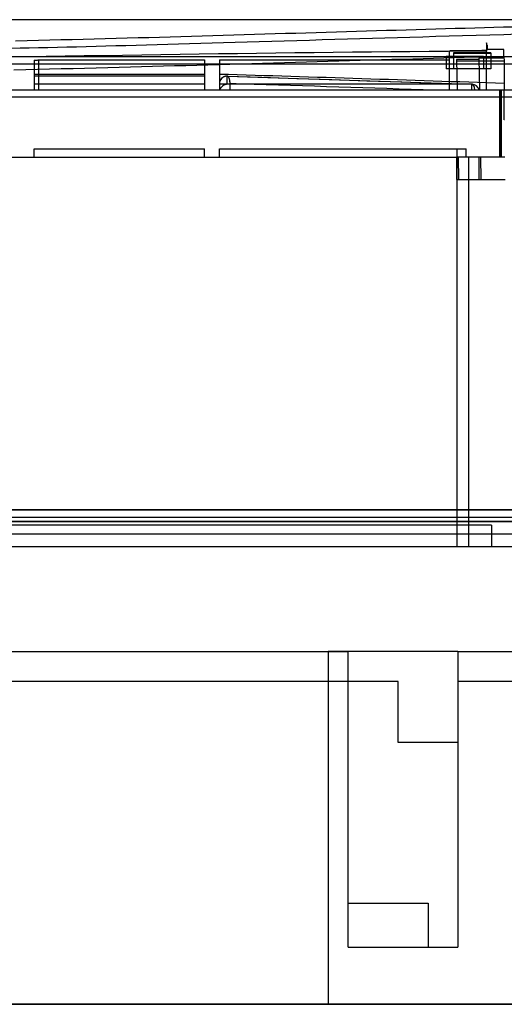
# Model space of a CAD drawing. Header units: millimetres. Extents: x -131 to 262, y -2989 to 324.
# Tile 7 of 11: x 43 to 108, y 192 to 324. Entities that reach past the tile are written whole.
import ezdxf

# ---------------------------------------------------------------- set-up
doc = ezdxf.new("R2010")
doc.units = ezdxf.units.MM
doc.layers.add('MAIN-1', color=7, linetype='Continuous')
doc.layers.add('MAIN-2', color=7, linetype='Continuous')

msp = doc.modelspace()

# ---------------------------------------------------------------- linework, layer by layer
at = {"layer": 'MAIN-1'}
for p, q in [((105.61, 320.6), (105.61, 320.32)), ((100.68, 319.48), (100.68, 319.53)), ((105.61, 320.32), (105.61, 319.69)), ((105.61, 320.32), (105.7, 320.32)), ((105.7, 319.69), (105.61, 319.69)), ((105.61, 319.69), (105.61, 319.52)), ((105.7, 320.32), (105.7, 319.69)), ((107.96, 319.72), (105.7, 319.72)), ((107.96, 318.79), (107.96, 319.72)), ((2.77, 318.79), (47.45, 318.79)), ((71.23, 317.73), (69.76, 317.69)), ((72.7, 317.77), (71.23, 317.73)), ((74.17, 317.82), (72.7, 317.77)), ((75.64, 317.86), (74.17, 317.82)), ((77.11, 317.9), (75.64, 317.86)), ((78.57, 317.95), (77.11, 317.9)), ((80.03, 317.99), (78.57, 317.95)), ((81.49, 318.03), (80.03, 317.99)), ((82.94, 318.08), (81.49, 318.03)), ((84.39, 318.12), (82.94, 318.08)), ((85.83, 318.16), (84.39, 318.12)), ((87.27, 318.2), (85.83, 318.16)), ((88.7, 318.25), (87.27, 318.2)), ((90.12, 318.29), (88.7, 318.25)), ((91.54, 318.33), (90.12, 318.29)), ((92.96, 318.37), (91.54, 318.33)), ((94.36, 318.41), (92.96, 318.37)), ((95.76, 318.45), (94.36, 318.41)), ((97.15, 318.49), (95.76, 318.45)), ((98.54, 318.53), (97.15, 318.49)), ((99.91, 318.57), (98.54, 318.53)), ((101.28, 318.61), (99.91, 318.57)), ((100.2, 318.84), (100.2, 318.73)), ((100.2, 318.84), (105.2, 318.84)), ((105.2, 318.73), (100.2, 318.73)), ((102.64, 318.64), (101.28, 318.61)), ((103.98, 318.68), (102.64, 318.64)), ((105.32, 318.72), (103.98, 318.68)), ((105.2, 318.73), (105.2, 318.84)), ((106.65, 318.75), (105.32, 318.72)), ((107.96, 318.79), (106.65, 318.75)), ((107.96, 318.79), (110.2, 318.79)), ((107.96, 318.79), (107.97, 318.15)), ((107.97, 318.15), (107.98, 317.51)), ((107.97, 317.81), (110.2, 317.81)), ((43.9, 317.01), (42.3, 316.98)), ((45.5, 317.05), (43.9, 317.01)), ((47.09, 317.08), (45.5, 317.05)), ((48.67, 317.12), (47.09, 317.08)), ((50.24, 317.16), (48.67, 317.12)), ((51.8, 317.2), (50.24, 317.16)), ((53.35, 317.24), (51.8, 317.2)), ((54.89, 317.28), (53.35, 317.24)), ((56.42, 317.32), (54.89, 317.28)), ((57.93, 317.36), (56.42, 317.32)), ((59.42, 317.4), (57.93, 317.36)), ((60.9, 317.44), (59.42, 317.4)), ((62.38, 317.48), (60.9, 317.44)), ((63.85, 317.52), (62.38, 317.48)), ((65.33, 317.56), (63.85, 317.52)), ((66.81, 317.6), (65.33, 317.56)), ((68.28, 317.65), (66.81, 317.6)), ((69.76, 317.69), (68.28, 317.65)), ((107.98, 317.51), (107.98, 316.87)), ((107.98, 316.87), (107.99, 316.23)), ((107.99, 316.23), (107.99, 315.59)), ((107.99, 315.59), (108, 314.95)), ((42.79, 314.32), (44.14, 314.32)), ((44.14, 314.32), (45.48, 314.32)), ((45.48, 314.32), (46.81, 314.32)), ((46.81, 314.32), (48.15, 314.32)), ((48.15, 314.32), (49.49, 314.32)), ((49.49, 314.32), (50.84, 314.32)), ((50.84, 314.32), (52.19, 314.32)), ((52.19, 314.32), (53.54, 314.32)), ((53.54, 314.32), (54.9, 314.32)), ((54.9, 314.32), (56.26, 314.32)), ((56.26, 314.32), (57.62, 314.32)), ((57.62, 314.32), (58.99, 314.32)), ((58.99, 314.32), (60.35, 314.32)), ((60.35, 314.32), (61.72, 314.32)), ((61.72, 314.32), (63.1, 314.32)), ((63.1, 314.32), (64.47, 314.32)), ((64.47, 314.32), (65.84, 314.32)), ((65.84, 314.32), (67.22, 314.32)), ((67.22, 314.32), (68.6, 314.32)), ((68.6, 314.32), (69.97, 314.32)), ((69.97, 314.32), (71.35, 314.32)), ((71.35, 314.32), (72.73, 314.32)), ((72.73, 314.32), (74.11, 314.32)), ((74.11, 314.32), (75.49, 314.32)), ((75.49, 314.32), (76.87, 314.32)), ((76.87, 314.32), (78.25, 314.32)), ((78.25, 314.32), (79.62, 314.32)), ((79.62, 314.32), (81, 314.32)), ((81, 314.32), (82.38, 314.32)), ((82.38, 314.32), (83.75, 314.32)), ((83.75, 314.32), (85.12, 314.32)), ((85.12, 314.32), (86.49, 314.32)), ((86.49, 314.32), (87.86, 314.32)), ((87.86, 314.32), (89.23, 314.32)), ((89.23, 314.32), (90.59, 314.32)), ((90.59, 314.32), (91.95, 314.32)), ((91.95, 314.32), (93.31, 314.32)), ((93.31, 314.32), (94.66, 314.32)), ((94.66, 314.32), (96.01, 314.32)), ((96.01, 314.32), (97.36, 314.32)), ((97.36, 314.32), (98.71, 314.32)), ((98.71, 314.32), (100.04, 314.32)), ((100.04, 314.32), (101.38, 314.32)), ((101.38, 314.32), (102.71, 314.32)), ((102.71, 314.32), (104.04, 314.32)), ((104.04, 314.32), (105.36, 314.32)), ((105.36, 314.32), (106.67, 314.32)), ((106.67, 314.32), (107.99, 314.32)), ((107.39, 305.32), (107.39, 314.32)), ((107.56, 314.32), (107.56, 305.32)), ((107.58, 314.32), (107.58, 305.32)), ((107.97, 310.32), (107.97, 314.27)), ((107.98, 314.31), (107.98, 314.27)), ((108, 314.95), (108, 314.32)), ((108.04, 310.32), (107.97, 310.32)), ((45.05, 306.42), (67.85, 306.42)), ((45.05, 305.32), (45.05, 306.42)), ((67.85, 305.32), (67.85, 306.42)), ((69.85, 306.42), (102.88, 306.42)), ((69.85, 305.32), (69.85, 306.42)), ((102.88, 306.26), (102.88, 306.42)), ((102.88, 306.1), (102.88, 306.26)), ((102.88, 305.95), (102.88, 306.1)), ((102.89, 305.79), (102.88, 305.95)), ((10.6, 305.32), (101.6, 305.32)), ((104.6, 305.32), (101.6, 305.32)), ((101.6, 305.32), (101.6, 302.32)), ((102.89, 305.63), (102.89, 305.79)), ((102.89, 305.48), (102.89, 305.63)), ((102.89, 305.32), (102.89, 305.48)), ((108.08, 305.32), (104.6, 305.32)), ((104.6, 305.32), (104.6, 302.32)), ((101.6, 302.32), (108.11, 302.32)), ((106.3, 256.02), (5.9, 256.02)), ((106.3, 256.02), (106.3, 253.12)), ((160.1, 253.12), (-47.9, 253.12))]:
    msp.add_line(p, q, dxfattribs=at)
for centre, major_axis, ratio, start_param, end_param in [((105.2, 320.32), (0.5, 0), 1, 0, 0.598614), ((155.09, -1345.29), (3216.52, -0.11), 0.517642, 1.586196, 1.61172), ((133.13, -4095.83), (0, -4415.55), 0.789668, -3.133702, -3.132288)]:
    msp.add_ellipse(centre, major_axis=major_axis, ratio=ratio, start_param=start_param, end_param=end_param, dxfattribs=at)
at = {"layer": 'MAIN-2'}
for p, q in [((109.2, 323.72), (-36.34, 323.72)), ((73.16, 321.68), (71.77, 321.64)), ((74.55, 321.72), (73.16, 321.68)), ((75.94, 321.76), (74.55, 321.72)), ((77.32, 321.81), (75.94, 321.76)), ((78.7, 321.85), (77.32, 321.81)), ((80.07, 321.89), (78.7, 321.85)), ((81.44, 321.93), (80.07, 321.89)), ((82.8, 321.97), (81.44, 321.93)), ((84.16, 322.01), (82.8, 321.97)), ((85.51, 322.05), (84.16, 322.01)), ((86.86, 322.09), (85.51, 322.05)), ((88.2, 322.13), (86.86, 322.09)), ((89.54, 322.17), (88.2, 322.13)), ((90.88, 322.21), (89.54, 322.17)), ((92.21, 322.25), (90.88, 322.21)), ((93.54, 322.29), (92.21, 322.25)), ((94.87, 322.33), (93.54, 322.29)), ((96.19, 322.37), (94.87, 322.33)), ((97.5, 322.41), (96.19, 322.37)), ((98.82, 322.45), (97.5, 322.41)), ((100.13, 322.49), (98.82, 322.45)), ((101.43, 322.52), (100.13, 322.49)), ((102.74, 322.56), (101.43, 322.52)), ((104.04, 322.6), (102.74, 322.56)), ((105.33, 322.63), (104.04, 322.6)), ((106.62, 322.67), (105.33, 322.63)), ((107.93, 321.7), (106.07, 321.65)), ((107.91, 322.7), (106.62, 322.67)), ((109.2, 322.74), (107.91, 322.7)), ((109.81, 321.76), (107.93, 321.7)), ((44.09, 320.9), (42.56, 320.86)), ((45.61, 320.93), (44.09, 320.9)), ((47.12, 320.97), (45.61, 320.93)), ((48.62, 321), (47.12, 320.97)), ((50.11, 321.04), (48.62, 321)), ((51.6, 321.08), (50.11, 321.04)), ((53.09, 321.11), (51.6, 321.08)), ((54.56, 321.15), (53.09, 321.11)), ((56.03, 321.19), (54.56, 321.15)), ((57.49, 321.23), (56.03, 321.19)), ((58.95, 321.27), (57.49, 321.23)), ((60.39, 321.31), (58.95, 321.27)), ((61.84, 321.35), (60.39, 321.31)), ((62.93, 320.39), (61.5, 320.35)), ((63.27, 321.39), (61.84, 321.35)), ((64.38, 320.43), (62.93, 320.39)), ((64.7, 321.43), (63.27, 321.39)), ((65.85, 320.47), (64.38, 320.43)), ((66.13, 321.47), (64.7, 321.43)), ((67.34, 320.51), (65.85, 320.47)), ((67.55, 321.51), (66.13, 321.47)), ((68.86, 320.56), (67.34, 320.51)), ((68.96, 321.56), (67.55, 321.51)), ((70.4, 320.6), (68.86, 320.56)), ((70.37, 321.6), (68.96, 321.56)), ((71.77, 321.64), (70.37, 321.6)), ((71.97, 320.65), (70.4, 320.6)), ((73.57, 320.7), (71.97, 320.65)), ((75.19, 320.75), (73.57, 320.7)), ((76.85, 320.8), (75.19, 320.75)), ((78.52, 320.85), (76.85, 320.8)), ((80.21, 320.9), (78.52, 320.85)), ((81.9, 320.95), (80.21, 320.9)), ((83.61, 321), (81.9, 320.95)), ((85.3, 321.05), (83.61, 321)), ((86.99, 321.1), (85.3, 321.05)), ((88.66, 321.15), (86.99, 321.1)), ((90.33, 321.2), (88.66, 321.15)), ((92, 321.25), (90.33, 321.2)), ((93.68, 321.3), (92, 321.25)), ((95.37, 321.35), (93.68, 321.3)), ((97.09, 321.4), (95.37, 321.35)), ((98.83, 321.45), (97.09, 321.4)), ((100.61, 321.5), (98.83, 321.45)), ((102.4, 321.55), (100.61, 321.5)), ((104.23, 321.6), (102.4, 321.55)), ((106.07, 321.65), (104.23, 321.6)), ((105.61, 320.6), (105.61, 320.6)), ((43.15, 319.89), (41.9, 319.86)), ((44.39, 319.92), (43.15, 319.89)), ((45.63, 319.94), (44.39, 319.92)), ((46.89, 319.97), (45.63, 319.94)), ((48.15, 320), (46.89, 319.97)), ((49.42, 320.03), (48.15, 320)), ((50.71, 320.06), (49.42, 320.03)), ((52.01, 320.1), (50.71, 320.06)), ((53.32, 320.13), (52.01, 320.1)), ((54.64, 320.16), (53.32, 320.13)), ((55.98, 320.2), (54.64, 320.16)), ((57.33, 320.23), (55.98, 320.2)), ((58.71, 320.27), (57.33, 320.23)), ((60.09, 320.31), (58.71, 320.27)), ((61.5, 320.35), (60.09, 320.31)), ((100.68, 314.32), (100.68, 319.48)), ((106.2, 319.29), (101.2, 319.29)), ((101.2, 319.29), (101.2, 317.12)), ((101.2, 319.22), (106.2, 319.22)), ((105.7, 320.32), (105.61, 320.32)), ((105.61, 319.7), (105.7, 319.7)), ((105.61, 314.32), (105.61, 319.52)), ((105.7, 320.32), (105.7, 320.32)), ((106.2, 319.29), (106.2, 317.12)), ((-21.76, 317.81), (107.97, 317.81)), ((45.05, 318.31), (45.14, 318.31)), ((45.05, 318.31), (45.05, 314.32)), ((45.14, 318.31), (45.23, 318.32)), ((45.23, 318.32), (45.32, 318.32)), ((45.32, 318.32), (45.41, 318.32)), ((45.41, 318.32), (45.5, 318.32)), ((45.5, 318.32), (45.58, 318.33)), ((45.58, 318.33), (45.67, 318.33)), ((45.67, 314.32), (45.67, 318.33)), ((45.67, 318.33), (67.85, 318.33)), ((47.45, 318.79), (107.96, 318.79)), ((67.85, 318.33), (67.85, 314.32)), ((69.85, 318.33), (100.68, 318.33)), ((69.85, 318.33), (69.85, 314.32)), ((100.2, 318.73), (100.2, 317.12)), ((104.6, 318.39), (101.6, 318.39)), ((101.6, 318.39), (101.67, 314.32)), ((101.6, 318.23), (107.97, 318.23)), ((107.97, 318.55), (104.6, 318.55)), ((104.6, 318.55), (104.67, 314.32)), ((105.2, 318.73), (105.2, 317.12)), ((100.2, 317.12), (100.2, 317.12)), ((105.2, 317.12), (100.2, 317.12)), ((101.2, 317.12), (101.2, 317.12)), ((106.2, 317.12), (105.2, 317.12)), ((105.2, 317.12), (105.2, 317.12)), ((106.2, 317.12), (106.2, 317.12)), ((67.85, 316.38), (45.05, 316.38)), ((45.05, 316.22), (67.85, 316.22)), ((69.86, 315.26), (69.85, 315.21)), ((69.85, 315.21), (69.85, 315.15)), ((69.85, 315.15), (70.31, 315.15)), ((69.87, 315.35), (69.86, 315.31)), ((69.86, 315.31), (69.86, 315.26)), ((69.88, 315.39), (69.87, 315.35)), ((69.89, 315.43), (69.88, 315.39)), ((69.9, 315.47), (69.89, 315.43)), ((69.91, 315.5), (69.9, 315.47)), ((69.92, 315.53), (69.91, 315.5)), ((69.94, 315.56), (69.92, 315.53)), ((69.95, 315.6), (69.94, 315.56)), ((69.97, 315.62), (69.95, 315.6)), ((69.98, 315.65), (69.97, 315.62)), ((70, 315.68), (69.98, 315.65)), ((70.02, 315.71), (70, 315.68)), ((70.04, 315.74), (70.02, 315.71)), ((70.06, 315.76), (70.04, 315.74)), ((70.07, 315.78), (70.06, 315.76)), ((70.09, 315.81), (70.07, 315.78)), ((70.11, 315.83), (70.09, 315.81)), ((70.13, 315.85), (70.11, 315.83)), ((70.15, 315.87), (70.13, 315.85)), ((70.17, 315.89), (70.15, 315.87)), ((70.19, 315.91), (70.17, 315.89)), ((70.21, 315.92), (70.19, 315.91)), ((70.23, 315.94), (70.21, 315.92)), ((70.25, 315.95), (70.23, 315.94)), ((70.27, 315.97), (70.25, 315.95)), ((70.29, 315.98), (70.27, 315.97)), ((70.31, 316), (70.29, 315.98)), ((70.33, 316.01), (70.31, 316)), ((70.31, 315.15), (71.27, 315.15)), ((70.35, 316.02), (70.33, 316.01)), ((70.37, 316.03), (70.35, 316.02)), ((70.39, 316.04), (70.37, 316.03)), ((70.41, 316.05), (70.39, 316.04)), ((70.43, 316.06), (70.41, 316.05)), ((70.45, 316.07), (70.43, 316.06)), ((70.47, 316.08), (70.45, 316.07)), ((70.49, 316.09), (70.47, 316.08)), ((70.51, 316.09), (70.49, 316.09)), ((70.53, 316.1), (70.51, 316.09)), ((70.55, 316.11), (70.53, 316.1)), ((70.57, 316.11), (70.55, 316.11)), ((70.59, 316.12), (70.57, 316.11)), ((70.61, 316.12), (70.59, 316.12)), ((70.62, 316.13), (70.61, 316.12)), ((70.64, 316.13), (70.62, 316.13)), ((70.66, 316.13), (70.64, 316.13)), ((70.68, 316.14), (70.66, 316.13)), ((70.7, 316.14), (70.68, 316.14)), ((70.71, 316.14), (70.7, 316.14)), ((70.73, 316.14), (70.71, 316.14)), ((70.74, 316.15), (70.73, 316.14)), ((70.76, 316.15), (70.74, 316.15)), ((70.78, 316.15), (70.76, 316.15)), ((70.8, 316.15), (70.78, 316.15)), ((70.82, 316.15), (70.8, 316.15)), ((70.84, 316.15), (70.82, 316.15)), ((70.85, 316.15), (70.84, 316.15)), ((70.86, 316.15), (70.85, 316.15)), ((70.85, 316.15), (70.85, 316.15)), ((70.85, 316.15), (70.85, 316.15)), ((70.85, 316.15), (70.85, 315.08)), ((70.86, 316.15), (70.86, 316.15)), ((70.86, 316.15), (70.86, 316.15)), ((70.86, 316.15), (70.86, 316.15)), ((70.86, 316.15), (70.86, 316.15)), ((70.86, 316.15), (70.86, 316.15)), ((70.86, 316.15), (70.86, 316.15)), ((70.86, 316.15), (75.54, 316.01)), ((70.86, 316.15), (70.86, 316.15)), ((70.86, 316.15), (70.86, 316.15)), ((70.86, 316.15), (70.86, 316.15)), ((70.86, 316.15), (70.86, 316.15)), ((70.86, 316.15), (70.86, 316.15)), ((70.86, 316.15), (70.86, 316.15)), ((70.86, 316.15), (70.86, 316.15)), ((70.86, 316.15), (70.86, 316.15)), ((70.86, 316.15), (70.86, 316.15)), ((70.86, 316.15), (70.86, 316.15)), ((70.86, 316.15), (70.86, 316.15)), ((70.86, 316.15), (70.86, 316.15)), ((70.86, 316.15), (70.86, 316.15)), ((70.86, 316.15), (70.86, 316.15)), ((70.86, 316.15), (70.86, 316.15)), ((70.86, 316.15), (70.86, 316.15)), ((70.87, 316.15), (70.86, 316.15)), ((70.88, 316.15), (70.87, 316.15)), ((70.87, 316.15), (70.87, 316.15)), ((70.87, 316.15), (70.87, 316.15)), ((70.9, 316.15), (70.88, 316.15)), ((70.88, 316.15), (70.88, 316.15)), ((70.88, 316.15), (70.88, 316.15)), ((70.88, 316.15), (70.88, 316.15)), ((70.88, 316.15), (70.88, 316.15)), ((70.88, 316.15), (70.88, 316.15)), ((70.88, 316.15), (70.88, 316.15)), ((70.88, 316.15), (70.88, 316.15)), ((70.88, 316.15), (70.88, 316.15)), ((70.88, 316.15), (76.35, 315.98)), ((70.92, 316.15), (70.9, 316.15)), ((70.94, 316.14), (70.92, 316.15)), ((70.96, 316.14), (70.94, 316.14)), ((70.97, 316.13), (70.96, 316.14)), ((70.99, 316.12), (70.97, 316.13)), ((71.01, 316.1), (70.99, 316.12)), ((71.02, 316.09), (71.01, 316.1)), ((71.04, 316.07), (71.02, 316.09)), ((71.06, 316.05), (71.04, 316.07)), ((71.08, 316.03), (71.06, 316.05)), ((71.1, 315.99), (71.08, 316.03)), ((71.12, 315.96), (71.1, 315.99)), ((71.14, 315.91), (71.12, 315.96)), ((71.17, 315.86), (71.14, 315.91)), ((71.19, 315.8), (71.17, 315.86)), ((71.21, 315.73), (71.19, 315.8)), ((71.23, 315.64), (71.21, 315.73)), ((71.25, 315.54), (71.23, 315.64)), ((71.26, 315.43), (71.25, 315.54)), ((71.27, 315.3), (71.26, 315.43)), ((71.27, 315.15), (71.27, 315.3)), ((71.27, 314.32), (71.27, 315.15)), ((75.54, 316.01), (80.23, 315.86)), ((76.35, 315.98), (81.81, 315.81)), ((80.23, 315.86), (84.92, 315.71)), ((81.81, 315.81), (87.28, 315.63)), ((84.92, 315.71), (89.6, 315.55)), ((87.28, 315.63), (92.75, 315.45)), ((89.6, 315.55), (94.29, 315.4)), ((92.75, 315.45), (98.22, 315.27)), ((94.29, 315.4), (98.97, 315.24)), ((98.22, 315.27), (103.69, 315.08)), ((98.97, 315.24), (103.65, 315.08)), ((-96, 314.32), (208.19, 314.32)), ((67.85, 315.08), (45.05, 315.08)), ((45.05, 314.32), (45.05, 314.32)), ((45.05, 314.32), (45.05, 314.32)), ((67.85, 314.32), (67.85, 314.32)), ((67.85, 314.32), (67.85, 314.32)), ((69.85, 314.32), (69.85, 314.32)), ((69.85, 314.32), (69.85, 314.32)), ((69.92, 314.38), (69.9, 314.32)), ((69.95, 314.44), (69.92, 314.38)), ((69.98, 314.5), (69.95, 314.44)), ((70.01, 314.55), (69.98, 314.5)), ((70.04, 314.61), (70.01, 314.55)), ((70.08, 314.65), (70.04, 314.61)), ((70.11, 314.7), (70.08, 314.65)), ((70.15, 314.74), (70.11, 314.7)), ((70.2, 314.78), (70.15, 314.74)), ((70.24, 314.82), (70.2, 314.78)), ((70.28, 314.86), (70.24, 314.82)), ((70.33, 314.89), (70.28, 314.86)), ((70.37, 314.92), (70.33, 314.89)), ((70.42, 314.95), (70.37, 314.92)), ((70.46, 314.97), (70.42, 314.95)), ((70.51, 314.99), (70.46, 314.97)), ((70.56, 315.01), (70.51, 314.99)), ((70.61, 315.03), (70.56, 315.01)), ((70.65, 315.04), (70.61, 315.03)), ((70.7, 315.06), (70.65, 315.04)), ((70.75, 315.06), (70.7, 315.06)), ((70.8, 315.07), (70.75, 315.06)), ((70.85, 315.08), (70.8, 315.07)), ((103.65, 315.08), (70.85, 315.08)), ((100.68, 314.32), (100.68, 314.32)), ((101.67, 314.32), (101.67, 314.32)), ((103.65, 314.32), (103.65, 315.08)), ((104.07, 314.32), (104.63, 314.32)), ((104.67, 314.32), (104.67, 314.32)), ((105.61, 314.32), (105.61, 314.32)), ((208.19, 313.34), (-96, 313.34)), ((45.05, 306.42), (45.05, 306.42)), ((67.85, 306.42), (67.85, 306.42)), ((69.85, 306.42), (69.85, 306.42)), ((101.7, 253.12), (101.7, 306.42)), ((45.05, 305.32), (45.05, 305.32)), ((67.85, 305.32), (67.85, 305.32)), ((69.85, 305.32), (69.85, 305.32)), ((101.6, 305.32), (101.6, 305.32)), ((101.83, 305.32), (101.83, 305.32)), ((101.83, 305.32), (101.88, 302.32)), ((103.2, 305.32), (103.2, 253.12)), ((104.6, 305.32), (104.6, 305.32)), ((104.83, 305.32), (104.83, 305.32)), ((104.83, 305.32), (104.88, 302.32)), ((101.6, 302.32), (101.6, 302.32)), ((101.88, 302.32), (101.88, 302.32)), ((104.6, 302.32), (104.6, 302.32)), ((104.88, 302.32), (104.88, 302.32)), ((-116.34, 257.12), (228.54, 257.12)), ((-96.96, 258.1), (209.15, 258.1)), ((206.15, 258.1), (-93.96, 258.1)), ((2.32, 257.12), (206.17, 257.12)), ((228.54, 256.52), (-116.34, 256.52)), ((-93.99, 256.52), (206.18, 256.52)), ((206.21, 254.82), (-94.02, 254.82)), ((106.3, 253.12), (106.3, 253.12)), ((25.1, 239.12), (87.1, 239.12)), ((84.4, 239.12), (84.4, 239.12)), ((84.4, 239.12), (84.4, 191.92)), ((101.8, 239.12), (84.4, 239.12)), ((84.4, 239.12), (84.4, 239.12)), ((87.1, 239.12), (87.1, 239.12)), ((87.1, 235.12), (87.1, 239.12)), ((101.8, 239.12), (101.8, 239.12)), ((101.8, 239.12), (222.04, 239.12)), ((101.8, 239.12), (101.8, 235.12)), ((93.8, 235.12), (18.1, 235.12)), ((87.1, 199.52), (87.1, 235.12)), ((93.8, 226.92), (93.8, 235.12)), ((93.8, 235.12), (93.8, 235.12)), ((222.04, 235.12), (101.8, 235.12)), ((101.8, 235.12), (101.8, 226.92)), ((101.8, 235.12), (101.8, 235.12)), ((101.8, 226.92), (93.8, 226.92)), ((93.8, 226.92), (93.8, 226.92)), ((101.8, 226.92), (101.8, 199.52)), ((101.8, 226.92), (101.8, 226.92)), ((87.1, 205.42), (97.8, 205.42)), ((97.8, 205.42), (97.8, 199.52)), ((87.1, 199.52), (101.8, 199.52)), ((87.1, 199.52), (87.1, 199.52)), ((97.8, 199.52), (97.8, 199.52)), ((101.8, 199.52), (101.8, 199.52)), ((229.1, 191.92), (-116.9, 191.92)), ((224.6, 191.88), (-112.4, 191.88)), ((84.4, 191.92), (148.6, 191.92)), ((84.4, 191.92), (84.4, 191.92))]:
    msp.add_line(p, q, dxfattribs=at)
for centre, start, end in [((70.85, 315.15), 90.0001, 180), ((70.85, 315.15), 88.2644, 90.0001), ((103.65, 314.08), 87.6298, 88.1864), ((103.65, 314.08), 87.6298, 88.002), ((103.65, 314.08), 13.8468, 87.6298)]:
    msp.add_arc(centre, 1, start, end, dxfattribs=at)
for centre, major_axis, ratio, start_param, end_param in [((-155.32, -1342.71), (3565.08, 0), 0.466308, 1.496868, 1.507594), ((-160.96, -8926.11), (0, -9244.82), 0.906308, 3.110784, 3.113871), ((103.65, 314.08), (-0.035, -0.999), 0.422407, -3.126813, -3.059108), ((103.65, 314.08), (-0.035, -0.999), 0.422407, 3.141557, 3.156373), ((103.65, 314.08), (-0.035, -0.999), 0.422407, 3.140181, 3.141557), ((103.65, 314.08), (-0.035, -0.999), 0.422407, 1.827327, 3.140181)]:
    msp.add_ellipse(centre, major_axis=major_axis, ratio=ratio, start_param=start_param, end_param=end_param, dxfattribs=at)

doc.saveas('drawing.dxf')
